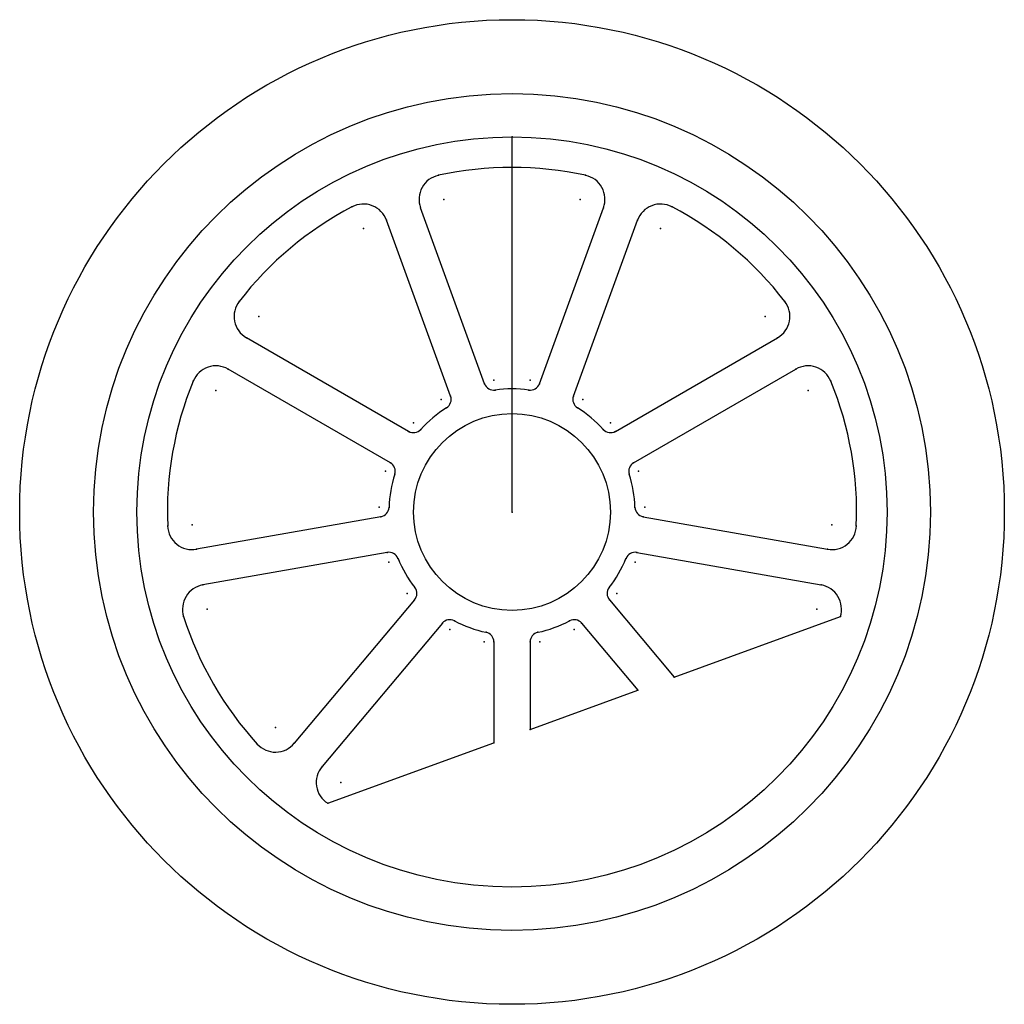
# Model space of a CAD drawing. Header units: millimetres. Extents: x -10 to 10, y -10 to 10.
import ezdxf

# ---------------------------------------------------------------- set-up
doc = ezdxf.new("R2010")
doc.units = ezdxf.units.MM
doc.header["$PDSIZE"] = -1
doc.linetypes.add('CENTERX2', pattern=[20.32, 12.7, -2.54, 2.54, -2.54])

msp = doc.modelspace()

# ---------------------------------------------------------------- linework, layer by layer
at = {"color": 7, "linetype": 'CENTERX2'}
msp.add_line((0, 0), (0, 7.62), dxfattribs=at)
at = {"color": 7, "linetype": 'Continuous'}
for p, q in [((-0.557, 2.606), (-1.857, 6.179)), ((0.557, 2.606), (1.857, 6.179)), ((-1.249, 2.355), (-2.549, 5.927)), ((1.249, 2.355), (2.549, 5.927)), ((-2.102, 1.638), (-5.395, 3.54)), ((2.102, 1.638), (5.395, 3.54)), ((-2.47, 1.001), (-5.763, 2.902)), ((2.47, 1.001), (5.763, 2.902)), ((-2.663, -0.096), (-6.408, -0.756)), ((2.663, -0.096), (6.408, -0.756)), ((-2.536, -0.821), (-6.28, -1.481)), ((2.536, -0.821), (6.28, -1.481)), ((-1.979, -1.786), (-4.423, -4.698)), ((1.979, -1.786), (3.294, -3.354)), ((3.294, -3.354), (6.67, -2.125)), ((-1.415, -2.259), (-3.859, -5.171)), ((1.415, -2.259), (2.558, -3.621)), ((-0.368, -2.64), (-0.368, -4.687)), ((0.368, -2.64), (0.368, -4.419)), ((0.368, -4.419), (2.558, -3.621)), ((-3.743, -5.915), (-0.368, -4.687))]:
    msp.add_line(p, q, dxfattribs=at)
for radius in [10, 8.5, 7.62, 2]:
    msp.add_circle((0, 0), radius, dxfattribs=at)
for centre, radius, start, end in [((0, 0), 7, 77.6735, 102.3265), ((-1.388, 6.35), 0.5, 102.3265, 200), ((1.388, 6.35), 0.5, 340, 77.6735), ((-3.019, 5.756), 0.5, 20, 117.6735), ((3.019, 5.756), 0.5, 62.3265, 160), ((0, 0), 7, 117.6735, 142.3265), ((0, 0), 7, 37.6735, 62.3265), ((-5.145, 3.973), 0.5, 142.3265, 240), ((5.145, 3.973), 0.5, 300, 37.6735), ((-6.013, 2.469), 0.5, 60, 157.6735), ((6.013, 2.469), 0.5, 22.3265, 120), ((0, 0), 7, 157.6735, 182.3265), ((-0.369, 2.675), 0.2, 200, 277.8575), ((0.369, 2.675), 0.2, 262.1425, 340), ((0, 0), 7, 357.6735, 22.3265), ((0, 0), 2.5, 82.1425, 97.8575), ((-1.436, 2.286), 0.2, 302.1425, 20), ((1.436, 2.286), 0.2, 160, 237.8575), ((0, 0), 2.5, 122.1425, 137.8575), ((0, 0), 2.5, 42.1425, 57.8575), ((-2.002, 1.812), 0.2, 240, 317.8575), ((2.002, 1.812), 0.2, 222.1425, 300), ((-2.57, 0.828), 0.2, 342.1425, 60), ((2.57, 0.828), 0.2, 120, 197.8575), ((0, 0), 2.5, 162.1425, 177.8575), ((0, 0), 2.5, 2.1425, 17.8575), ((-2.698, 0.101), 0.2, 280, 357.8575), ((2.698, 0.101), 0.2, 182.1425, 260), ((-6.495, -0.264), 0.5, 182.3265, 280), ((6.495, -0.264), 0.5, 260, 357.6735), ((-2.501, -1.018), 0.2, 22.1425, 100), ((0, 0), 2.5, 202.1425, 217.8575), ((0, 0), 2.5, 322.1425, 337.8575), ((2.501, -1.018), 0.2, 80, 157.8575), ((-6.193, -1.973), 0.5, 100, 197.6735), ((-2.132, -1.657), 0.2, 320, 37.8575), ((2.132, -1.657), 0.2, 142.1425, 220), ((6.193, -1.973), 0.5, 342.3265, 80), ((0, 0), 7, 197.6735, 222.3265), ((-1.262, -2.387), 0.2, 62.1425, 140), ((1.262, -2.387), 0.2, 40, 117.8575), ((0, 0), 2.5, 242.1425, 257.8575), ((0, 0), 2.5, 282.1425, 297.8575), ((-0.568, -2.64), 0.2, 0, 77.8575), ((0.568, -2.64), 0.2, 102.1425, 180), ((-4.806, -4.377), 0.5, 222.3265, 320), ((-3.476, -5.493), 0.5, 140, 237.6735)]:
    msp.add_arc(centre, radius, start, end, dxfattribs=at)
for p in [(0, 7.62), (-1.494, 6.839), (1.494, 6.839), (-1.388, 6.35), (-1.388, 6.35), (1.388, 6.35), (1.388, 6.35), (-3.251, 6.199), (-1.857, 6.179), (1.857, 6.179), (3.251, 6.199), (-2.549, 5.927), (2.549, 5.927), (-3.019, 5.756), (-3.019, 5.756), (3.019, 5.756), (3.019, 5.756), (-5.541, 4.278), (5.541, 4.278), (-5.145, 3.973), (-5.145, 3.973), (5.145, 3.973), (5.145, 3.973), (-5.395, 3.54), (5.395, 3.54), (-5.763, 2.902), (5.763, 2.902), (-6.475, 2.659), (-0.557, 2.606), (-0.369, 2.675), (-0.369, 2.675), (0.369, 2.675), (0.369, 2.675), (0.557, 2.606), (6.475, 2.659), (-6.013, 2.469), (-6.013, 2.469), (-0.342, 2.477), (0.342, 2.477), (6.013, 2.469), (6.013, 2.469), (-1.436, 2.286), (-1.436, 2.286), (-1.249, 2.355), (1.249, 2.355), (1.436, 2.286), (1.436, 2.286), (-1.33, 2.117), (1.33, 2.117), (-2.002, 1.812), (-2.002, 1.812), (2.002, 1.812), (2.002, 1.812), (-2.102, 1.638), (-1.854, 1.677), (1.854, 1.677), (2.102, 1.638), (-2.47, 1.001), (2.47, 1.001), (-2.57, 0.828), (-2.57, 0.828), (2.57, 0.828), (2.57, 0.828), (-2.38, 0.767), (2.38, 0.767), (-2.698, 0.101), (-2.698, 0.101), (-2.498, 0.093), (0, 0), (0, 0), (0, 0), (0, 0), (0, 0), (0, 0), (0, 0), (0, 0), (0, 0), (0, 0), (0, 0), (0, 0), (0, 0), (0, 0), (0, 0), (0, 0), (0, 0), (0, 0), (0, 0), (0, 0), (0, 0), (0, 0), (2.498, 0.093), (2.698, 0.101), (2.698, 0.101), (-2.663, -0.096), (2.663, -0.096), (-6.994, -0.284), (-6.495, -0.264), (-6.495, -0.264), (6.495, -0.264), (6.495, -0.264), (6.994, -0.284), (-6.408, -0.756), (6.408, -0.756), (-2.536, -0.821), (-2.316, -0.942), (2.316, -0.942), (2.536, -0.821), (-2.501, -1.018), (-2.501, -1.018), (2.501, -1.018), (2.501, -1.018), (-6.28, -1.481), (-1.974, -1.534), (1.974, -1.534), (6.28, -1.481), (-2.132, -1.657), (-2.132, -1.657), (-1.979, -1.786), (1.979, -1.786), (2.132, -1.657), (2.132, -1.657), (-6.193, -1.973), (-6.193, -1.973), (6.193, -1.973), (6.193, -1.973), (-6.67, -2.125), (6.67, -2.125), (-1.415, -2.259), (-1.262, -2.387), (-1.262, -2.387), (-1.168, -2.21), (1.168, -2.21), (1.262, -2.387), (1.262, -2.387), (1.415, -2.259), (-0.526, -2.444), (0.526, -2.444), (-0.568, -2.64), (-0.568, -2.64), (-0.368, -2.64), (0.368, -2.64), (0.568, -2.64), (0.568, -2.64), (3.294, -3.354), (2.558, -3.621), (-4.806, -4.377), (-4.806, -4.377), (0.368, -4.419), (-5.175, -4.713), (-4.423, -4.698), (-0.368, -4.687), (-3.859, -5.171), (-3.476, -5.493), (-3.476, -5.493), (-3.743, -5.915)]:
    msp.add_point(p, dxfattribs=at)

doc.saveas('drawing.dxf')
